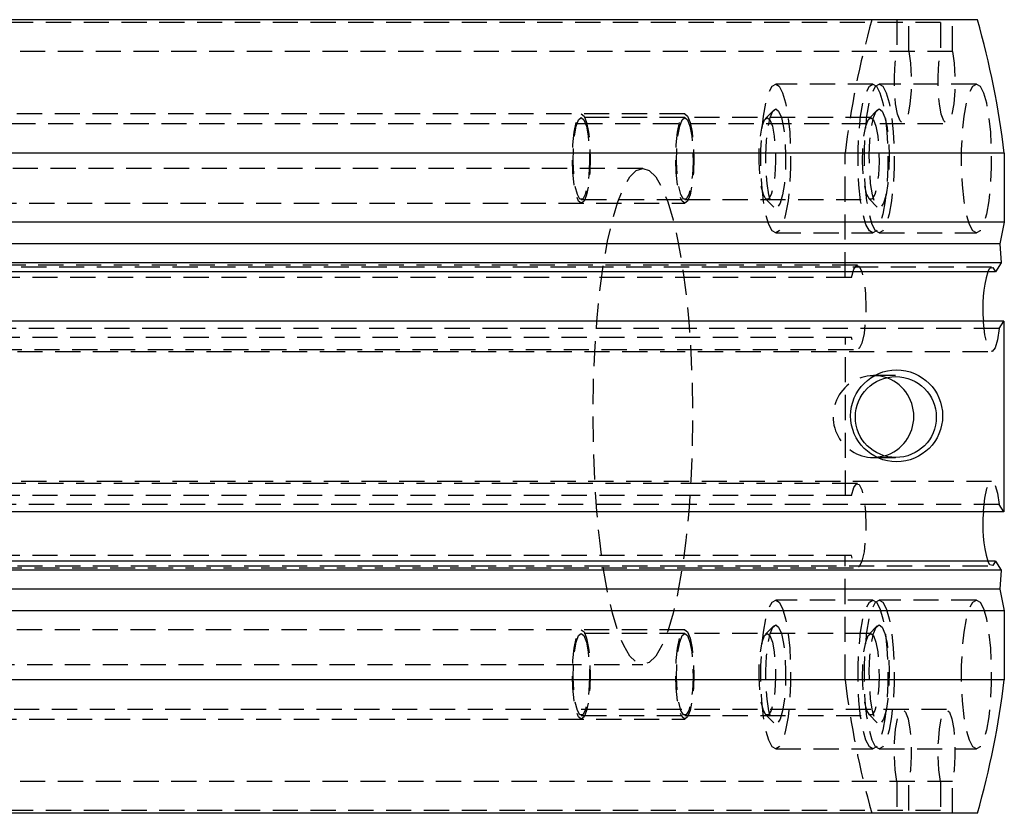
# Model space of a CAD drawing. Extents: x 26 to 331, y 10 to 276.
# Tile 7 of 8: x 262 to 312, y 120 to 160. Entities that reach past the tile are written whole.
import ezdxf

# ---------------------------------------------------------------- set-up
doc = ezdxf.new("R2010")
doc.units = 0
doc.linetypes.add('HIDDEN', pattern=[1.905, 1.27, -0.635])
doc.layers.get('0').update_dxf_attribs({"linetype": 'CONTINUOUS'})

msp = doc.modelspace()

# ---------------------------------------------------------------- linework, layer by layer
at = {"color": 7, "linetype": 'HIDDEN'}
for p, q in [((308.603618, 159.791106), (221.412953, 159.791106)), ((306.39686, 159.941107), (306.39686, 158.336274)), ((307.002727, 158.336274), (307.002727, 159.791106)), ((308.603618, 159.791106), (308.603618, 158.336274)), ((309.209469, 158.336274), (309.209469, 159.941107)), ((309.209469, 158.336274), (222.018804, 158.336274)), ((305.195186, 156.691106), (300.296832, 156.691106)), ((310.411144, 156.691106), (305.512789, 156.691106)), ((300.194133, 155.388128), (299.787718, 154.964304)), ((305.41009, 155.388128), (305.003676, 154.964304)), ((295.716095, 155.191107), (237.915534, 155.191107)), ((295.716095, 155.008106), (290.500138, 155.008106)), ((305.088598, 155.008106), (295.716095, 155.008106)), ((221.715878, 154.716106), (308.906544, 154.716106)), ((303.7909, 146.951106), (303.7909, 153.207606)), ((293.59794, 152.441107), (239.716071, 152.441107)), ((290.500138, 150.874106), (295.716095, 150.874106)), ((295.716095, 150.874106), (305.088598, 150.874106)), ((299.787718, 150.917909), (300.194133, 150.494085)), ((305.003676, 150.917909), (305.41009, 150.494085)), ((237.915534, 150.691107), (295.716095, 150.691107)), ((300.296832, 149.191106), (305.195186, 149.191106)), ((305.512789, 149.191106), (310.411144, 149.191106)), ((304.4128, 147.566106), (217.222128, 147.566106)), ((311.173472, 147.466106), (223.982814, 147.466106)), ((304.11284, 146.951106), (216.922175, 146.951106)), ((311.553005, 144.373295), (311.785344, 144.745549)), ((304.11284, 143.931106), (216.922175, 143.931106)), ((311.553005, 144.373295), (224.362332, 144.373295)), ((303.820986, 135.951106), (303.820986, 143.931106)), ((217.222128, 143.316106), (304.4128, 143.316106)), ((223.982814, 143.216106), (311.173472, 143.216106)), ((306.340385, 142.008106), (305.223573, 142.008106)), ((305.223573, 137.874106), (305.781979, 137.954251)), ((305.223573, 137.874106), (306.340385, 137.874106)), ((304.4128, 136.566106), (217.222128, 136.566106)), ((311.173472, 136.666106), (223.982814, 136.666106)), ((304.11284, 135.951106), (216.922175, 135.951106)), ((311.553005, 135.508918), (224.362332, 135.508918)), ((311.785344, 135.136664), (311.553005, 135.508918)), ((304.11284, 132.931106), (216.922175, 132.931106)), ((303.7909, 126.674607), (303.7909, 132.931106)), ((217.222128, 132.316106), (304.4128, 132.316106)), ((223.982814, 132.416106), (311.173472, 132.416106)), ((305.195186, 130.691106), (300.296832, 130.691106)), ((310.411144, 130.691106), (305.512789, 130.691106)), ((295.716095, 129.191106), (237.915534, 129.191106)), ((295.716095, 129.008107), (290.500138, 129.008107)), ((305.088598, 129.008107), (295.716095, 129.008107)), ((300.194133, 129.388128), (299.787718, 128.964304)), ((305.41009, 129.388128), (305.003676, 128.964304)), ((239.716071, 127.441106), (293.59794, 127.441106)), ((308.906544, 125.166106), (221.715878, 125.166106)), ((237.915534, 124.691106), (295.716095, 124.691106)), ((290.500138, 124.874106), (295.716095, 124.874106)), ((295.716095, 124.874106), (305.088598, 124.874106)), ((299.787718, 124.917908), (300.194133, 124.494085)), ((305.003676, 124.917908), (305.41009, 124.494085)), ((300.296832, 123.191107), (305.195186, 123.191107)), ((305.512789, 123.191107), (310.411144, 123.191107)), ((309.209469, 121.545939), (222.018804, 121.545939)), ((306.39686, 121.545939), (306.39686, 119.941106)), ((307.002727, 120.091107), (307.002727, 121.545939)), ((308.603618, 121.545939), (308.603618, 120.091107)), ((309.209469, 119.941106), (309.209469, 121.545939)), ((308.603618, 120.091107), (221.412953, 120.091107))]:
    msp.add_line(p, q, dxfattribs=at)
at = {"color": 7, "linetype": 'CONTINUOUS'}
for p, q in [((310.464609, 159.941107), (224.22355, 159.941107)), ((311.815444, 153.207606), (224.624779, 153.207606)), ((311.815444, 153.207606), (311.815444, 149.741106)), ((311.815444, 149.741106), (224.624779, 149.741106)), ((311.815444, 149.741106), (311.594773, 148.641106)), ((311.594773, 148.641106), (224.4041, 148.641106)), ((311.594773, 148.641106), (311.656121, 147.689649)), ((311.656121, 147.689649), (224.465448, 147.689649)), ((311.656121, 147.689649), (311.368946, 147.229562)), ((311.368946, 147.229562), (224.22355, 147.229562)), ((311.785344, 144.745549), (224.594686, 144.745549)), ((311.785344, 144.745549), (311.785344, 135.136664)), ((311.785344, 135.136664), (224.594686, 135.136664)), ((311.368946, 132.652651), (224.22355, 132.652651)), ((311.368946, 132.652651), (311.656121, 132.192564)), ((311.656121, 132.192564), (224.465448, 132.192564)), ((311.656121, 132.192564), (311.594773, 131.241106)), ((311.594773, 131.241106), (224.4041, 131.241106)), ((311.594773, 131.241106), (311.815444, 130.141106)), ((311.815444, 130.141106), (224.624779, 130.141106)), ((311.815444, 130.141106), (311.815444, 126.674607)), ((311.815444, 126.674607), (224.624779, 126.674607)), ((310.464609, 119.941106), (224.22355, 119.941106))]:
    msp.add_line(p, q, dxfattribs=at)
at = {"color": 7, "linetype": 'HIDDEN', "flags": 128}
for points in [[(307.002727, 158.336274), (307.084653, 157.755), (307.123575, 157.071585), (307.115141, 156.362409), (307.060275, 155.706735), (306.965116, 155.177847), (306.840304, 154.83486), (306.699786, 154.716106), (306.559283, 154.83486), (306.434471, 155.177847), (306.339312, 155.706735), (306.284446, 156.362409), (306.275997, 157.071585), (306.314934, 157.755), (306.39686, 158.336274)], [(309.209469, 158.336274), (309.291411, 157.755), (309.330333, 157.071585), (309.321884, 156.362409), (309.267018, 155.706735), (309.171874, 155.177847), (309.047062, 154.83486), (308.906544, 154.716106), (308.766026, 154.83486), (308.641214, 155.177847), (308.546055, 155.706735), (308.491204, 156.362409), (308.482755, 157.071585), (308.521676, 157.755), (308.603618, 158.336274)], [(300.296832, 156.691106), (300.476882, 156.582137), (300.646443, 156.261567), (300.795707, 155.748021), (300.915975, 155.071349), (301.000256, 154.270875), (301.043648, 153.393118), (301.043648, 152.489094), (301.000256, 151.611338), (300.915975, 150.810864), (300.795707, 150.134191), (300.646443, 149.620646), (300.476882, 149.300074), (300.296832, 149.191106), (300.116796, 149.300074), (299.94722, 149.620646), (299.79797, 150.134191), (299.677703, 150.810864), (299.593422, 151.611338), (299.550015, 152.489094), (299.550015, 153.393118), (299.593422, 154.270875), (299.677703, 155.071349), (299.79797, 155.748021), (299.94722, 156.261567), (300.116796, 156.582137), (300.296832, 156.691106)], [(305.195186, 156.691106), (305.375222, 156.582137), (305.544797, 156.261567), (305.694062, 155.748021), (305.814314, 155.071349), (305.89861, 154.270875), (305.942002, 153.393118), (305.942002, 152.489094), (305.89861, 151.611338), (305.814314, 150.810864), (305.694062, 150.134191), (305.544797, 149.620646), (305.375222, 149.300074), (305.195186, 149.191106), (305.01515, 149.300074), (304.845575, 149.620646), (304.696325, 150.134191), (304.576058, 150.810864), (304.491777, 151.611338), (304.44837, 152.489094), (304.44837, 153.393118), (304.491777, 154.270875), (304.576058, 155.071349), (304.696325, 155.748021), (304.845575, 156.261567), (305.01515, 156.582137), (305.195186, 156.691106)], [(305.512789, 156.691106), (305.692825, 156.582137), (305.8624, 156.261567), (306.011665, 155.748021), (306.131933, 155.071349), (306.216213, 154.270875), (306.259606, 153.393118), (306.259606, 152.489094), (306.216213, 151.611338), (306.131933, 150.810864), (306.011665, 150.134191), (305.8624, 149.620646), (305.692825, 149.300074), (305.512789, 149.191106), (305.332753, 149.300074), (305.163178, 149.620646), (305.013928, 150.134191), (304.893661, 150.810864), (304.80938, 151.611338), (304.765973, 152.489094), (304.765973, 153.393118), (304.80938, 154.270875), (304.893661, 155.071349), (305.013928, 155.748021), (305.163178, 156.261567), (305.332753, 156.582137), (305.512789, 156.691106)], [(310.411144, 156.691106), (310.59118, 156.582137), (310.760755, 156.261567), (310.91002, 155.748021), (311.030272, 155.071349), (311.114568, 154.270875), (311.15796, 153.393118), (311.15796, 152.489094), (311.114568, 151.611338), (311.030272, 150.810864), (310.91002, 150.134191), (310.760755, 149.620646), (310.59118, 149.300074), (310.411144, 149.191106), (310.231108, 149.300074), (310.061533, 149.620646), (309.912283, 150.134191), (309.792015, 150.810864), (309.707734, 151.611338), (309.664327, 152.489094), (309.664327, 153.393118), (309.707734, 154.270875), (309.792015, 155.071349), (309.912283, 155.748021), (310.061533, 156.261567), (310.231108, 156.582137), (310.411144, 156.691106)], [(300.296832, 155.441106), (300.444666, 155.330038), (300.579358, 155.006703), (300.688956, 154.49983), (300.7637, 153.854458), (300.796974, 153.127932), (300.785798, 152.384804), (300.731185, 151.691106), (300.637964, 151.108477), (300.514448, 150.688684), (300.371591, 150.469029), (300.222087, 150.469029), (300.07923, 150.688684), (299.955714, 151.108477), (299.862492, 151.691106), (299.80788, 152.384804), (299.796704, 153.127932), (299.829978, 153.854458), (299.904722, 154.49983), (300.01432, 155.006703), (300.149012, 155.330038), (300.296832, 155.441106)], [(305.512789, 155.441106), (305.660624, 155.330038), (305.795315, 155.006703), (305.904913, 154.49983), (305.979658, 153.854458), (306.012932, 153.127932), (306.001756, 152.384804), (305.947143, 151.691106), (305.853922, 151.108477), (305.730406, 150.688684), (305.587548, 150.469029), (305.438045, 150.469029), (305.295188, 150.688684), (305.171657, 151.108477), (305.07845, 151.691106), (305.023837, 152.384804), (305.012662, 153.127932), (305.045936, 153.854458), (305.12068, 154.49983), (305.230263, 155.006703), (305.36497, 155.330038), (305.512789, 155.441106)], [(290.500138, 155.191107), (290.639612, 155.080983), (290.765453, 154.761394), (290.865305, 154.263623), (290.929425, 153.636395), (290.951509, 152.941107), (290.929425, 152.245818), (290.865305, 151.618589), (290.765453, 151.120818), (290.639612, 150.801229), (290.500138, 150.691107), (290.360648, 150.801229), (290.234822, 151.120818), (290.134955, 151.618589), (290.07085, 152.245818), (290.048752, 152.941107), (290.07085, 153.636395), (290.134955, 154.263623), (290.234822, 154.761394), (290.360648, 155.080983), (290.500138, 155.191107)], [(290.500138, 155.008106), (290.63477, 154.89611), (290.754828, 154.572259), (290.847275, 154.071648), (290.902111, 153.448525), (290.913391, 152.770415), (290.879879, 152.110802), (290.805209, 151.541165), (290.697489, 151.123234), (290.568385, 150.902297), (290.431875, 150.902297), (290.302772, 151.123234), (290.195051, 151.541165), (290.120396, 152.110802), (290.086884, 152.770415), (290.098149, 153.448525), (290.152985, 154.071648), (290.245432, 154.572259), (290.365491, 154.89611), (290.500138, 155.008106)], [(295.716095, 155.191107), (295.85557, 155.080983), (295.981411, 154.761394), (296.081263, 154.263623), (296.145383, 153.636395), (296.167466, 152.941107), (296.145383, 152.245818), (296.081263, 151.618589), (295.981411, 151.120818), (295.85557, 150.801229), (295.716095, 150.691107), (295.576606, 150.801229), (295.45078, 151.120818), (295.350913, 151.618589), (295.286808, 152.245818), (295.264709, 152.941107), (295.286808, 153.636395), (295.350913, 154.263623), (295.45078, 154.761394), (295.576606, 155.080983), (295.716095, 155.191107)], [(295.716095, 155.008106), (295.850727, 154.89611), (295.970786, 154.572259), (296.063233, 154.071648), (296.118069, 153.448525), (296.129349, 152.770415), (296.095837, 152.110802), (296.021167, 151.541165), (295.913446, 151.123234), (295.784343, 150.902297), (295.647833, 150.902297), (295.518729, 151.123234), (295.411009, 151.541165), (295.336354, 152.110802), (295.302841, 152.770415), (295.314107, 153.448525), (295.368943, 154.071648), (295.46139, 154.572259), (295.581448, 154.89611), (295.716095, 155.008106)], [(299.87264, 155.008106), (300.007287, 154.89611), (300.127331, 154.572259), (300.219793, 154.071648), (300.274614, 153.448525), (300.285894, 152.770415), (300.252381, 152.110802), (300.177727, 151.541165), (300.070006, 151.123234), (299.940887, 150.902297), (299.804393, 150.902297), (299.675274, 151.123234), (299.567554, 151.541165), (299.492899, 152.110802), (299.459386, 152.770415), (299.470666, 153.448525), (299.525488, 154.071648), (299.61795, 154.572259), (299.737993, 154.89611), (299.87264, 155.008106)], [(305.088598, 155.008106), (305.223245, 154.89611), (305.343289, 154.572259), (305.43575, 154.071648), (305.490572, 153.448525), (305.501852, 152.770415), (305.468339, 152.110802), (305.393684, 151.541165), (305.285964, 151.123234), (305.156845, 150.902297), (305.020351, 150.902297), (304.891232, 151.123234), (304.783512, 151.541165), (304.708857, 152.110802), (304.675344, 152.770415), (304.686624, 153.448525), (304.741446, 154.071648), (304.833907, 154.572259), (304.953951, 154.89611), (305.088598, 155.008106)], [(293.59794, 152.441107), (293.925259, 152.334167), (294.246975, 152.015179), (294.55759, 151.4896), (294.851783, 150.766424), (295.124519, 149.858023), (295.371133, 148.779941), (295.587424, 147.550624), (295.76965, 146.191106), (295.914728, 144.724649), (296.020168, 143.176344), (296.084169, 141.572684), (296.105612, 139.941106), (296.084169, 138.309529), (296.020168, 136.705868), (295.914728, 135.157564), (295.76965, 133.691106), (295.587424, 132.331589), (295.371133, 131.102271), (295.124519, 130.02419), (294.851783, 129.115789), (294.55759, 128.392612), (294.246975, 127.867034), (293.925259, 127.548045), (293.59794, 127.441106), (293.270636, 127.548045), (292.94892, 127.867034), (292.638305, 128.392612), (292.344112, 129.115789), (292.071376, 130.02419), (291.824761, 131.102271), (291.608471, 132.331589), (291.426245, 133.691106), (291.281167, 135.157564), (291.175726, 136.705868), (291.111726, 138.309529), (291.090268, 139.941106), (291.111726, 141.572684), (291.175726, 143.176344), (291.281167, 144.724649), (291.426245, 146.191106), (291.608471, 147.550624), (291.824761, 148.779941), (292.071376, 149.858023), (292.344112, 150.766424), (292.638305, 151.4896), (292.94892, 152.015179), (293.270636, 152.334167), (293.59794, 152.441107)], [(304.11284, 146.951106), (304.229457, 147.359548), (304.366562, 147.55357), (304.508824, 147.511486), (304.640371, 147.238), (304.746467, 146.763678), (304.815281, 146.141535), (304.839108, 145.441106), (304.815281, 144.740678), (304.746467, 144.118535), (304.640371, 143.644213), (304.508824, 143.370726), (304.366562, 143.328642), (304.229457, 143.522664), (304.11284, 143.931106)], [(310.978014, 147.229562), (311.089892, 147.424853), (311.232749, 147.445469), (311.368946, 147.229562)], [(311.553005, 144.373295), (311.467502, 143.802416), (311.348963, 143.404481), (311.21068, 143.224215), (311.06824, 143.281882), (310.937617, 143.570998), (310.833502, 144.059069), (310.767594, 144.691236), (310.764257, 144.745549)], [(304.11284, 135.951106), (304.229457, 136.359549), (304.366562, 136.55357), (304.508824, 136.511486), (304.640371, 136.238), (304.746467, 135.763678), (304.815281, 135.141535), (304.839108, 134.441106), (304.815281, 133.740678), (304.746467, 133.118535), (304.640371, 132.644213), (304.508824, 132.370726), (304.366562, 132.328642), (304.229457, 132.522664), (304.11284, 132.931106)], [(310.764257, 135.136664), (310.767594, 135.190977), (310.833502, 135.823144), (310.937617, 136.311214), (311.06824, 136.600331), (311.21068, 136.657997), (311.348963, 136.477732), (311.467502, 136.079797), (311.553005, 135.508918)], [(311.368946, 132.652651), (311.232749, 132.436744), (311.089892, 132.45736), (310.978014, 132.652651)], [(300.296832, 130.691106), (300.476882, 130.582138), (300.646443, 130.261566), (300.795707, 129.748022), (300.915975, 129.071349), (301.000256, 128.270875), (301.043648, 127.393119), (301.043648, 126.489093), (301.000256, 125.611338), (300.915975, 124.810863), (300.795707, 124.13419), (300.646443, 123.620646), (300.476882, 123.300075), (300.296832, 123.191107), (300.116796, 123.300075), (299.94722, 123.620646), (299.79797, 124.13419), (299.677703, 124.810863), (299.593422, 125.611338), (299.550015, 126.489093), (299.550015, 127.393119), (299.593422, 128.270875), (299.677703, 129.071349), (299.79797, 129.748022), (299.94722, 130.261566), (300.116796, 130.582138), (300.296832, 130.691106)], [(305.195186, 130.691106), (305.375222, 130.582138), (305.544797, 130.261566), (305.694062, 129.748022), (305.814314, 129.071349), (305.89861, 128.270875), (305.942002, 127.393119), (305.942002, 126.489093), (305.89861, 125.611338), (305.814314, 124.810863), (305.694062, 124.13419), (305.544797, 123.620646), (305.375222, 123.300075), (305.195186, 123.191107), (305.01515, 123.300075), (304.845575, 123.620646), (304.696325, 124.13419), (304.576058, 124.810863), (304.491777, 125.611338), (304.44837, 126.489093), (304.44837, 127.393119), (304.491777, 128.270875), (304.576058, 129.071349), (304.696325, 129.748022), (304.845575, 130.261566), (305.01515, 130.582138), (305.195186, 130.691106)], [(305.512789, 130.691106), (305.692825, 130.582138), (305.8624, 130.261566), (306.011665, 129.748022), (306.131933, 129.071349), (306.216213, 128.270875), (306.259606, 127.393119), (306.259606, 126.489093), (306.216213, 125.611338), (306.131933, 124.810863), (306.011665, 124.13419), (305.8624, 123.620646), (305.692825, 123.300075), (305.512789, 123.191107), (305.332753, 123.300075), (305.163178, 123.620646), (305.013928, 124.13419), (304.893661, 124.810863), (304.80938, 125.611338), (304.765973, 126.489093), (304.765973, 127.393119), (304.80938, 128.270875), (304.893661, 129.071349), (305.013928, 129.748022), (305.163178, 130.261566), (305.332753, 130.582138), (305.512789, 130.691106)], [(310.411144, 130.691106), (310.59118, 130.582138), (310.760755, 130.261566), (310.91002, 129.748022), (311.030272, 129.071349), (311.114568, 128.270875), (311.15796, 127.393119), (311.15796, 126.489093), (311.114568, 125.611338), (311.030272, 124.810863), (310.91002, 124.13419), (310.760755, 123.620646), (310.59118, 123.300075), (310.411144, 123.191107), (310.231108, 123.300075), (310.061533, 123.620646), (309.912283, 124.13419), (309.792015, 124.810863), (309.707734, 125.611338), (309.664327, 126.489093), (309.664327, 127.393119), (309.707734, 128.270875), (309.792015, 129.071349), (309.912283, 129.748022), (310.061533, 130.261566), (310.231108, 130.582138), (310.411144, 130.691106)], [(290.500138, 129.191106), (290.639612, 129.080984), (290.765453, 128.761395), (290.865305, 128.263623), (290.929425, 127.636394), (290.951509, 126.941106), (290.929425, 126.245818), (290.865305, 125.61859), (290.765453, 125.120818), (290.639612, 124.801229), (290.500138, 124.691106), (290.360648, 124.801229), (290.234822, 125.120818), (290.134955, 125.61859), (290.07085, 126.245818), (290.048752, 126.941106), (290.07085, 127.636394), (290.134955, 128.263623), (290.234822, 128.761395), (290.360648, 129.080984), (290.500138, 129.191106)], [(290.500138, 129.008107), (290.63477, 128.896111), (290.754828, 128.57226), (290.847275, 128.071648), (290.902111, 127.448525), (290.913391, 126.770415), (290.879879, 126.110802), (290.805209, 125.541165), (290.697489, 125.123234), (290.568385, 124.902298), (290.431875, 124.902298), (290.302772, 125.123234), (290.195051, 125.541165), (290.120396, 126.110802), (290.086884, 126.770415), (290.098149, 127.448525), (290.152985, 128.071648), (290.245432, 128.57226), (290.365491, 128.896111), (290.500138, 129.008107)], [(295.716095, 129.191106), (295.85557, 129.080984), (295.981411, 128.761395), (296.081263, 128.263623), (296.145383, 127.636394), (296.167466, 126.941106), (296.145383, 126.245818), (296.081263, 125.61859), (295.981411, 125.120818), (295.85557, 124.801229), (295.716095, 124.691106), (295.576606, 124.801229), (295.45078, 125.120818), (295.350913, 125.61859), (295.286808, 126.245818), (295.264709, 126.941106), (295.286808, 127.636394), (295.350913, 128.263623), (295.45078, 128.761395), (295.576606, 129.080984), (295.716095, 129.191106)], [(295.716095, 129.008107), (295.850727, 128.896111), (295.970786, 128.57226), (296.063233, 128.071648), (296.118069, 127.448525), (296.129349, 126.770415), (296.095837, 126.110802), (296.021167, 125.541165), (295.913446, 125.123234), (295.784343, 124.902298), (295.647833, 124.902298), (295.518729, 125.123234), (295.411009, 125.541165), (295.336354, 126.110802), (295.302841, 126.770415), (295.314107, 127.448525), (295.368943, 128.071648), (295.46139, 128.57226), (295.581448, 128.896111), (295.716095, 129.008107)], [(299.87264, 129.008107), (300.007287, 128.896111), (300.127331, 128.57226), (300.219793, 128.071648), (300.274614, 127.448525), (300.285894, 126.770415), (300.252381, 126.110802), (300.177727, 125.541165), (300.070006, 125.123234), (299.940887, 124.902298), (299.804393, 124.902298), (299.675274, 125.123234), (299.567554, 125.541165), (299.492899, 126.110802), (299.459386, 126.770415), (299.470666, 127.448525), (299.525488, 128.071648), (299.61795, 128.57226), (299.737993, 128.896111), (299.87264, 129.008107)], [(300.296832, 129.441107), (300.444666, 129.330038), (300.579358, 129.006703), (300.688956, 128.499831), (300.7637, 127.854459), (300.796974, 127.127931), (300.785798, 126.384804), (300.731185, 125.691106), (300.637964, 125.108477), (300.514448, 124.688684), (300.371591, 124.46903), (300.222087, 124.46903), (300.07923, 124.688684), (299.955714, 125.108477), (299.862492, 125.691106), (299.80788, 126.384804), (299.796704, 127.127931), (299.829978, 127.854459), (299.904722, 128.499831), (300.01432, 129.006703), (300.149012, 129.330038), (300.296832, 129.441107)], [(305.088598, 129.008107), (305.223245, 128.896111), (305.343289, 128.57226), (305.43575, 128.071648), (305.490572, 127.448525), (305.501852, 126.770415), (305.468339, 126.110802), (305.393684, 125.541165), (305.285964, 125.123234), (305.156845, 124.902298), (305.020351, 124.902298), (304.891232, 125.123234), (304.783512, 125.541165), (304.708857, 126.110802), (304.675344, 126.770415), (304.686624, 127.448525), (304.741446, 128.071648), (304.833907, 128.57226), (304.953951, 128.896111), (305.088598, 129.008107)], [(305.512789, 129.441107), (305.660624, 129.330038), (305.795315, 129.006703), (305.904913, 128.499831), (305.979658, 127.854459), (306.012932, 127.127931), (306.001756, 126.384804), (305.947143, 125.691106), (305.853922, 125.108477), (305.730406, 124.688684), (305.587548, 124.46903), (305.438045, 124.46903), (305.295188, 124.688684), (305.171657, 125.108477), (305.07845, 125.691106), (305.023837, 126.384804), (305.012662, 127.127931), (305.045936, 127.854459), (305.12068, 128.499831), (305.230263, 129.006703), (305.36497, 129.330038), (305.512789, 129.441107)], [(306.39686, 121.545939), (306.314934, 122.127211), (306.275997, 122.810628), (306.284446, 123.519804), (306.339312, 124.175478), (306.434471, 124.704364), (306.559283, 125.047353), (306.699786, 125.166106), (306.840304, 125.047353), (306.965116, 124.704364), (307.060275, 124.175478), (307.115141, 123.519804), (307.123575, 122.810628), (307.084653, 122.127211), (307.002727, 121.545939)], [(308.603618, 121.545939), (308.521676, 122.127211), (308.482755, 122.810628), (308.491204, 123.519804), (308.546055, 124.175478), (308.641214, 124.704364), (308.766026, 125.047353), (308.906544, 125.166106), (309.047062, 125.047353), (309.171874, 124.704364), (309.267018, 124.175478), (309.321884, 123.519804), (309.330333, 122.810628), (309.291411, 122.127211), (309.209469, 121.545939)]]:
    msp.add_lwpolyline(points, dxfattribs=at)
at = {"color": 7, "linetype": 'CONTINUOUS'}
for centre, radius in [((306.388007, 139.974064), 2.317061), ((306.349233, 139.912054), 2.037967)]:
    msp.add_circle(centre, radius, dxfattribs=at)
at = {"color": 7, "linetype": 'HIDDEN'}
for centre, radius, start, end in [((347.591401, 147.922953), 44.118153, 164.1923705, 173.1203578), ((305.246341, 139.936357), 2.062376, 74.9466237, 269.3674535), ((347.591377, 131.959255), 44.118128, 186.8796397, 195.807632)]:
    msp.add_arc(centre, radius, start, end, dxfattribs=at)
at = {"color": 7, "linetype": 'CONTINUOUS'}
for centre, radius, start, end in [((268.015606, 147.922992), 44.11749, 6.8796949, 15.8078205), ((317.092414, 145.452195), 6.367489, 163.7916198, 186.3716492), ((305.178664, 139.941106), 2.076435, 286.8910837, 73.1089163), ((317.513162, 134.466225), 6.782124, 174.3268236, 195.5099074), ((268.015631, 131.959216), 44.117465, 344.192177, 353.1203076)]:
    msp.add_arc(centre, radius, start, end, dxfattribs=at)

doc.saveas('drawing.dxf')
